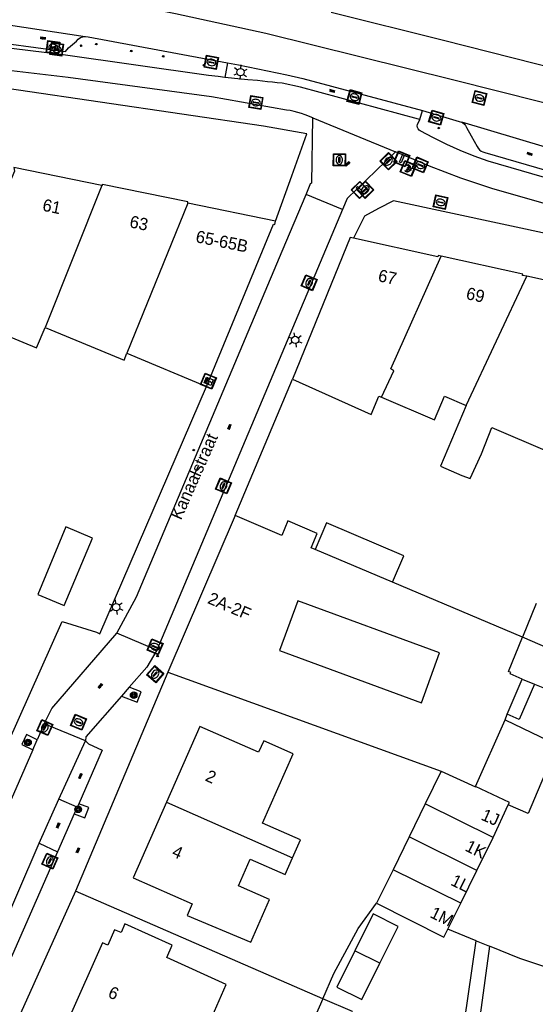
# Model space of a CAD drawing. Header units: metres. Extents: x 93870 to 95789, y 463036 to 464040.
# Tile 194 of 256: x 95040 to 95082, y 463271 to 463351. Entities that reach past the tile are written whole.
import ezdxf
from ezdxf.enums import TextEntityAlignment as Align

# ---------------------------------------------------------------- set-up
doc = ezdxf.new("R2010")
doc.units = ezdxf.units.M
doc.header["$LTSCALE"] = 25.4
for name, color, linetype in [('B_BEBOUWINGSGRENS_0', 1, 'Continuous'), ('B_LUIFEL_1', 200, 'Continuous'), ('B_TUSSENMUUR_0', 7, 'Continuous'), ('G_GRENS_ALGEMEEN_0', 7, 'Continuous'), ('Q_BETAALAUTOMAAT_0', 7, 'Continuous'), ('Q_BOOM_0', 3, 'Continuous'), ('Q_BRANDKRAAN_0', 5, 'Continuous'), ('Q_ELEKTRAKAST_0', 7, 'Continuous'), ('Q_INSPECTIE_OF_RIOOLPUT_0', 253, 'Continuous'), ('Q_KOLK_0', 254, 'Continuous'), ('Q_LICHTMAST_0', 2, 'Continuous'), ('Q_VERKEERSBORDPAAL_0', 40, 'Continuous'), ('Q_WATERLEIDINGPUT_0', 5, 'Continuous'), ('S_GBKN_SYMBOOL_OV_GROOT_0', 7, 'Continuous'), ('T_HAAG_0', 87, 'Continuous'), ('T_HEK_0', 57, 'Continuous'), ('T_MUUR_30CM_0', 10, 'Continuous'), ('V_WEGGRENS_0', 7, 'Continuous'), ('Z_GBKN_HUISNUMMER_0', 252, 'Continuous'), ('Z_STRAATNAAM_0', 252, 'Continuous')]:
    doc.layers.add(name, color=color, linetype=linetype)
doc.layers.add('Q_PAALTJE_0', color=7, linetype='Continuous', true_color=0x666666)

# ---------------------------------------------------------------- blocks, each defined once
blk = doc.blocks.new('Q_ELEKTRAKAST')
for points in [[(-0.5, 0.5), (0.5, 0.5), (0.5, -0.5), (-0.5, -0.5)], [(-0.262, 0.264), (0.25, 0.264), (0.25, 0.187), (-0.262, 0.187)], [(-0.262, 0.107), (0.25, 0.107), (0.25, -0.332), (-0.262, -0.332)]]:
    blk.add_lwpolyline(points, close=True)
blk.add_lwpolyline([(-0.442, 0.464), (0.438, 0.464, -0.414214), (0.459, 0.442), (0.459, -0.437, -0.414214), (0.438, -0.459), (-0.442, -0.459, -0.414214), (-0.463, -0.437), (-0.463, 0.442), (-0.463, 0.444), (-0.463, 0.446), (-0.463, 0.448), (-0.462, 0.45), (-0.461, 0.451), (-0.46, 0.453), (-0.459, 0.455), (-0.458, 0.456), (-0.457, 0.457), (-0.456, 0.459), (-0.454, 0.46), (-0.453, 0.461), (-0.451, 0.462), (-0.449, 0.462), (-0.447, 0.463), (-0.446, 0.463), (-0.444, 0.464), (-0.442, 0.464)], format="xyb")
blk.add_lwpolyline([(-0.177, 0.001, -1), (-0.177, -0.069, -1)], format="xyb", close=True)
blk.add_lwpolyline([(0.044, 0.088), (-0.056, -0.112), (0.044, -0.112), (-0.056, -0.312)])
blk = doc.blocks.new('Q_LICHTMAST')
for points in [[(-0.26, 0.15), (-0.52, 0.3)], [(0, 0.3), (0, 0.6)], [(0.26, 0.15), (0.52, 0.3)], [(-0.26, -0.15), (-0.52, -0.3)], [(0, -0.3), (0, -0.6)], [(0.26, -0.15), (0.52, -0.3)]]:
    blk.add_lwpolyline(points)
blk.add_circle((0, 0), 0.3)
blk = doc.blocks.new('Q_VERKEERSBORDPAAL')
for points in [[(-0.5, 0.5), (0.5, 0.5), (0.5, -0.5), (-0.5, -0.5)], [(-0.08, 0.333), (0.071, 0.333), (0.071, -0.329), (-0.08, -0.329)]]:
    blk.add_lwpolyline(points, close=True)
blk.add_lwpolyline([(-0.442, 0.464), (0.438, 0.464, -0.414214), (0.459, 0.442), (0.459, -0.437, -0.414214), (0.438, -0.459), (-0.442, -0.459, -0.414214), (-0.463, -0.437), (-0.463, 0.442), (-0.463, 0.444), (-0.463, 0.446), (-0.463, 0.448), (-0.462, 0.45), (-0.461, 0.451), (-0.46, 0.453), (-0.459, 0.455), (-0.458, 0.456), (-0.457, 0.457), (-0.456, 0.459), (-0.454, 0.46), (-0.453, 0.461), (-0.451, 0.462), (-0.449, 0.462), (-0.447, 0.463), (-0.446, 0.463), (-0.444, 0.464), (-0.442, 0.464)], format="xyb")
blk = doc.blocks.new('Q_PAAL_STEEN')
for points in [[(-0.5, 0.5), (0.5, 0.5), (0.5, -0.5), (-0.5, -0.5)], [(-0.08, 0.33), (0.07, 0.33), (0.07, -0.33), (-0.08, -0.33)]]:
    blk.add_lwpolyline(points, close=True)
blk.add_lwpolyline([(-0.44, 0.46), (0.44, 0.46, -0.414214), (0.46, 0.44), (0.46, -0.44, -0.414214), (0.44, -0.46), (-0.44, -0.46, -0.414214), (-0.46, -0.44), (-0.46, 0.44), (-0.46, 0.44), (-0.46, 0.45), (-0.46, 0.45), (-0.46, 0.45), (-0.46, 0.45), (-0.46, 0.45), (-0.46, 0.45), (-0.46, 0.46), (-0.46, 0.46), (-0.46, 0.46), (-0.45, 0.46), (-0.45, 0.46), (-0.45, 0.46), (-0.45, 0.46), (-0.45, 0.46), (-0.45, 0.46), (-0.44, 0.46), (-0.44, 0.46)], format="xyb")
blk = doc.blocks.new('Q_PAALTJE')
at = {"color": 251, "true_color": 0x666666, "xscale": 0.1, "yscale": 0.1, "zscale": 0.01}
blk.add_blockref('Q_PAAL_STEEN', (0, 0), dxfattribs=at)
blk = doc.blocks.new('Q_KOLK')
blk.add_lwpolyline([(-0.5, 0.5), (0.5, 0.5), (0.5, -0.5), (-0.5, -0.5)], close=True)
for points in [[(-0.442, 0.464), (0.438, 0.464, -0.414214), (0.459, 0.442), (0.459, -0.437, -0.414214), (0.438, -0.459), (-0.442, -0.459, -0.414214), (-0.463, -0.437), (-0.463, 0.442, -0.414214), (-0.442, 0.464)], [(-0.345, 0.105, 0.380426), (-0.276, -0.18)], [(-0.008, 0.266, 0.240218), (-0.345, 0.105)], [(-0.194, 0.045, 0.853344), (-0.194, -0.032)], [(0.331, 0.111, 0.240191), (-0.008, 0.266)], [(0.185, -0.032, 0.849746), (0.185, 0.045)], [(0.267, -0.176, 0.380426), (0.331, 0.111)], [(-0.276, -0.18, 0.148452), (0.012, -0.257)], [(0.012, -0.257, 0.131742), (0.267, -0.176)]]:
    blk.add_lwpolyline(points, format="xyb")
for points in [[(-0.194, 0.045), (0.185, 0.045)], [(0.185, -0.032), (-0.194, -0.032)]]:
    blk.add_lwpolyline(points)
blk = doc.blocks.new('Q_INSPECTIE_OF_RIOOLPUT')
blk.add_lwpolyline([(-0.5, 0.5), (0.5, 0.5), (0.5, -0.5), (-0.5, -0.5)], close=True)
for points in [[(-0.442, 0.464), (0.438, 0.464, -0.414214), (0.459, 0.442), (0.459, -0.437, -0.414214), (0.438, -0.459), (-0.442, -0.459, -0.414214), (-0.463, -0.437), (-0.463, 0.442), (-0.463, 0.444), (-0.463, 0.446), (-0.463, 0.448), (-0.462, 0.45), (-0.461, 0.451), (-0.46, 0.453), (-0.459, 0.455), (-0.458, 0.456), (-0.457, 0.457), (-0.456, 0.459), (-0.454, 0.46), (-0.453, 0.461), (-0.451, 0.462), (-0.449, 0.462), (-0.447, 0.463), (-0.446, 0.463), (-0.444, 0.464), (-0.442, 0.464)], [(-0.345, 0.105, 0.380426), (-0.276, -0.18)], [(-0.008, 0.266, 0.240218), (-0.345, 0.105)], [(-0.194, 0.045, 0.853344), (-0.194, -0.032)], [(0.331, 0.111, 0.240191), (-0.008, 0.266)], [(0.185, -0.032, 0.849746), (0.185, 0.045)], [(0.267, -0.176, 0.380426), (0.331, 0.111)], [(-0.276, -0.18, 0.148452), (0.012, -0.257)], [(0.012, -0.257, 0.131742), (0.267, -0.176)]]:
    blk.add_lwpolyline(points, format="xyb")
for points in [[(-0.194, 0.045), (0.185, 0.045)], [(0.185, -0.032), (-0.194, -0.032)]]:
    blk.add_lwpolyline(points)
blk = doc.blocks.new('Q_BRANDKRAAN')
blk.add_lwpolyline([(-0.5, 0.5), (0.5, 0.5), (0.5, -0.5), (-0.5, -0.5)], close=True)
for points in [[(-0.442, 0.464), (0.438, 0.464, -0.414214), (0.459, 0.442), (0.459, -0.437, -0.414214), (0.438, -0.459), (-0.442, -0.459, -0.414214), (-0.463, -0.437), (-0.463, 0.442), (-0.463, 0.444), (-0.463, 0.446), (-0.463, 0.448), (-0.462, 0.45), (-0.461, 0.451), (-0.46, 0.453), (-0.459, 0.455), (-0.458, 0.456), (-0.457, 0.457), (-0.456, 0.459), (-0.454, 0.46), (-0.453, 0.461), (-0.451, 0.462), (-0.449, 0.462), (-0.447, 0.463), (-0.446, 0.463), (-0.444, 0.464), (-0.442, 0.464)], [(-0.345, 0.105, 0.380426), (-0.276, -0.18)], [(-0.008, 0.266, 0.240218), (-0.345, 0.105)], [(-0.194, 0.045, 0.853344), (-0.194, -0.032)], [(0.331, 0.111, 0.240191), (-0.008, 0.266)], [(0.185, -0.032, 0.849746), (0.185, 0.045)], [(0.267, -0.176, 0.380426), (0.331, 0.111)], [(-0.276, -0.18, 0.148452), (0.012, -0.257)], [(0.012, -0.257, 0.131742), (0.267, -0.176)]]:
    blk.add_lwpolyline(points, format="xyb")
for points in [[(-0.194, 0.045), (0.185, 0.045)], [(0.185, -0.032), (-0.194, -0.032)]]:
    blk.add_lwpolyline(points)
blk = doc.blocks.new('Q_WATERLEIDINGPUT')
blk.add_lwpolyline([(-0.5, 0.5), (0.5, 0.5), (0.5, -0.5), (-0.5, -0.5)], close=True)
for points in [[(-0.442, 0.464), (0.438, 0.464, -0.414214), (0.459, 0.442), (0.459, -0.437, -0.414214), (0.438, -0.459), (-0.442, -0.459, -0.414214), (-0.463, -0.437), (-0.463, 0.442), (-0.463, 0.444), (-0.463, 0.446), (-0.463, 0.448), (-0.462, 0.45), (-0.461, 0.451), (-0.46, 0.453), (-0.459, 0.455), (-0.458, 0.456), (-0.457, 0.457), (-0.456, 0.459), (-0.454, 0.46), (-0.453, 0.461), (-0.451, 0.462), (-0.449, 0.462), (-0.447, 0.463), (-0.446, 0.463), (-0.444, 0.464), (-0.442, 0.464)], [(-0.345, 0.105, 0.380426), (-0.276, -0.18)], [(-0.008, 0.266, 0.240218), (-0.345, 0.105)], [(-0.194, 0.045, 0.853344), (-0.194, -0.032)], [(0.331, 0.111, 0.240191), (-0.008, 0.266)], [(0.185, -0.032, 0.849746), (0.185, 0.045)], [(0.267, -0.176, 0.380426), (0.331, 0.111)], [(-0.276, -0.18, 0.148452), (0.012, -0.257)], [(0.012, -0.257, 0.131742), (0.267, -0.176)]]:
    blk.add_lwpolyline(points, format="xyb")
for points in [[(-0.194, 0.045), (0.185, 0.045)], [(0.185, -0.032), (-0.194, -0.032)]]:
    blk.add_lwpolyline(points)
blk = doc.blocks.new('Q_BETAALAUTOMAAT')
blk.add_lwpolyline([(-0.5, 0.5), (0.5, 0.5), (0.5, -0.5), (-0.5, -0.5)], close=True)
for points in [[(-0.442, 0.464), (0.438, 0.464, -0.414214), (0.459, 0.442), (0.459, -0.437, -0.414214), (0.438, -0.459), (-0.442, -0.459, -0.414214), (-0.463, -0.437), (-0.463, 0.442), (-0.463, 0.444), (-0.463, 0.446), (-0.463, 0.448), (-0.462, 0.45), (-0.461, 0.451), (-0.46, 0.453), (-0.459, 0.455), (-0.458, 0.456), (-0.457, 0.457), (-0.456, 0.459), (-0.454, 0.46), (-0.453, 0.461), (-0.451, 0.462), (-0.449, 0.462), (-0.447, 0.463), (-0.446, 0.463), (-0.444, 0.464), (-0.442, 0.464)], [(-0.203, 0.032, 0.050902), (-0.201, -0.03)], [(-0.002, 0.295, 0.299915), (-0.19, 0.099)], [(-0.112, 0.032, 0.069027), (-0.112, -0.03)], [(0.002, 0.2, 0.158079), (-0.093, 0.099)], [(0.146, 0.286, 0.138529), (-0.002, 0.295)], [(0.137, 0.201, 0.200552), (0.002, 0.2)], [(-0.185, -0.097, 0.345501), (0.016, -0.284)], [(-0.091, -0.097, 0.158478), (0.007, -0.196)], [(0.007, -0.196, 0.260272), (0.133, -0.183)], [(0.016, -0.284, 0.17253), (0.151, -0.265)]]:
    blk.add_lwpolyline(points, format="xyb")
for points in [[(-0.203, 0.032), (-0.268, 0.032), (-0.268, 0.099)], [(-0.268, 0.099), (-0.19, 0.099)], [(0.057, 0.032), (-0.112, 0.032)], [(-0.093, 0.099), (0.057, 0.099)], [(0.057, 0.099), (0.057, 0.032)], [(0.146, 0.286), (0.137, 0.201)], [(-0.185, -0.097), (-0.268, -0.097), (-0.268, -0.03)], [(-0.268, -0.03), (-0.201, -0.03)], [(-0.112, -0.03), (0.057, -0.03)], [(0.057, -0.097), (-0.091, -0.097)], [(0.057, -0.03), (0.057, -0.097)], [(0.133, -0.183), (0.151, -0.265)]]:
    blk.add_lwpolyline(points)
blk = doc.blocks.new('Q_BOOM')
for radius in [0.27, 0.18, 0.09]:
    blk.add_circle((0, 0), radius)
blk = doc.blocks.new('S_GBKN_SYMBOOL_OV_GROOT')
for points in [[(-0.21875, 0.0625), (0.21875, 0.0625)], [(-0.21875, 0), (0.21875, 0)], [(-0.1875, 0.0625), (-0.1875, 0)], [(-0.125, 0.09375), (-0.125, 0.0625)], [(-0.125, 0), (-0.125, -0.0625)], [(-0.0625, 0.0625), (-0.0625, 0)], [(0, 0.09375), (0, 0.0625)], [(0, 0), (0, -0.0625)], [(0.0625, 0.0625), (0.0625, 0)], [(0.125, 0.09375), (0.125, 0.0625)], [(0.125, 0), (0.125, -0.0625)], [(0.1875, 0.0625), (0.1875, 0)], [(-0.21875, -0.0625), (0.21875, -0.0625)], [(-0.1875, -0.0625), (-0.1875, -0.09375)], [(-0.0625, -0.0625), (-0.0625, -0.09375)], [(0.0625, -0.0625), (0.0625, -0.09375)], [(0.1875, -0.0625), (0.1875, -0.09375)]]:
    blk.add_lwpolyline(points)

msp = doc.modelspace()

# ---------------------------------------------------------------- linework, layer by layer
at = {"layer": 'B_BEBOUWINGSGRENS_0'}
for p, q in [((95060.46, 463334.91), (95053.291, 463336.374)), ((95048.29, 463324.08), (95054.822, 463321.356)), ((95057.154, 463310.777), (95051.655, 463297.935)), ((95070.047, 463305.315), (95063.705, 463308.006)), ((95080.692, 463300.799), (95070.047, 463305.315)), ((95081.826, 463303.581), (95080.692, 463300.799)), ((95051.655, 463297.935), (95074.038, 463289.822)), ((95079.453, 463294.499), (95080.682, 463297.377)), ((95080.682, 463297.377), (95081.669, 463296.97)), ((95081.669, 463296.97), (95085.063, 463295.571)), ((95079.268, 463294.05), (95079.453, 463294.499)), ((95076.856, 463288.581), (95079.268, 463294.05)), ((95074.038, 463289.822), (95072.728, 463287.142)), ((95072.728, 463287.142), (95071.411, 463284.446)), ((95078.301, 463284.385), (95079.538, 463287.06)), ((95071.411, 463284.446), (95070.094, 463281.751)), ((95076.97, 463281.696), (95078.301, 463284.385)), ((95070.094, 463281.751), (95068.75, 463279)), ((95075.639, 463279.006), (95076.97, 463281.696)), ((95074.594, 463276.895), (95075.639, 463279.006)), ((95069.022, 463274.104), (95070.505, 463277.102)), ((95064.349, 463271.185), (95063.285, 463268.758))]:
    msp.add_line(p, q, dxfattribs=at)
for points in [[(95046.242, 463337.826), (95039.04, 463339.3), (95039.08, 463339.01), (95037.962, 463336.335), (95034.18, 463327.29), (95038.31, 463325.58), (95040.89, 463324.512), (95041.59, 463326.19)], [(95053.291, 463336.374), (95053.28, 463336.48), (95046.29, 463337.92), (95046.242, 463337.826)], [(95054.822, 463321.356), (95060.3, 463334.66), (95060.41, 463334.63), (95060.46, 463334.91)], [(95066.843, 463333.504), (95066.582, 463333.561), (95061.859, 463321.954)], [(95074.031, 463332.039), (95073.792, 463332.091), (95073.772, 463331.981), (95066.843, 463333.504)], [(95081.046, 463330.388), (95080.712, 463330.461), (95080.732, 463330.571), (95074.031, 463332.039)], [(95090.176, 463325.366), (95086.677, 463326.113), (95087.682, 463328.661), (95087.802, 463328.631), (95087.862, 463328.891), (95081.046, 463330.388)], [(95041.59, 463326.19), (95045.35, 463324.63), (95048.053, 463323.509), (95048.29, 463324.08)], [(95061.859, 463321.954), (95068.292, 463319.061), (95068.932, 463320.571), (95069.146, 463320.48)], [(95069.146, 463320.48), (95073.492, 463318.621), (95074.322, 463320.561), (95076.092, 463319.801)], [(95076.092, 463319.801), (95073.972, 463314.821), (95075.732, 463314.071), (95076.411, 463313.823), (95077.332, 463315.831), (95078.192, 463317.991), (95082.712, 463316.061), (95084.518, 463315.349)], [(95063.705, 463308.006), (95063.377, 463308.145), (95063.871, 463309.311), (95061.482, 463310.337), (95060.982, 463309.158), (95057.154, 463310.777)], [(95073.909, 463299.516), (95062.28, 463303.798), (95060.779, 463299.72), (95072.418, 463295.435), (95073.909, 463299.516)], [(95080.682, 463297.377), (95079.694, 463297.812), (95079.752, 463297.922), (95079.552, 463298.007), (95080.692, 463300.799)], [(95061.867, 463282.738), (95062.51, 463284.2), (95059.41, 463285.56), (95061.92, 463291.26), (95059.5, 463292.33), (95059.07, 463291.39), (95054.26, 463293.5), (95051.525, 463287.3)], [(95074.038, 463289.822), (95076.836, 463288.538), (95076.856, 463288.581)], [(95079.538, 463287.06), (95079.628, 463287.256), (95076.856, 463288.581)], [(95051.525, 463287.3), (95048.79, 463281.1), (95053.65, 463278.95), (95053.24, 463278.01), (95058.45, 463275.82), (95059.98, 463279.31), (95057.43, 463280.43), (95058.39, 463282.63), (95061.26, 463281.36), (95061.867, 463282.738)], [(95068.75, 463279), (95074.26, 463276.22), (95074.594, 463276.895)], [(95070.505, 463277.102), (95068.46, 463278.134), (95066.968, 463275.119)], [(95051.555, 463274.567), (95052.01, 463275.58), (95048.12, 463277.31), (95047.81, 463276.6), (95047.28, 463276.83), (95046.724, 463275.576), (95046.3, 463275.77), (95043.54, 463269.555)], [(95066.968, 463275.119), (95065.493, 463272.137), (95067.538, 463271.105), (95069.022, 463274.104)], [(95053.856, 463264.974), (95054.49, 463266.4), (95051.67, 463267.65), (95052.64, 463269.84), (95054.88, 463268.85), (95056.43, 463272.34), (95051.555, 463274.567)], [(95063.285, 463268.758), (95065.715, 463267.703), (95066.78, 463270.13), (95064.349, 463271.185)]]:
    msp.add_lwpolyline(points, dxfattribs=at)
at = {"layer": 'B_LUIFEL_1'}
msp.add_line((95079.268, 463294.05), (95083.539, 463292.001), dxfattribs=at)
for points in [[(95043.155, 463303.412), (95045.458, 463308.937), (95043.287, 463309.842), (95040.984, 463304.317), (95043.155, 463303.412)], [(95070.047, 463305.315), (95070.969, 463307.488), (95064.652, 463310.183), (95063.705, 463308.006)], [(95081.669, 463296.97), (95080.419, 463294.062), (95079.453, 463294.499)]]:
    msp.add_lwpolyline(points, dxfattribs=at)
at = {"layer": 'B_TUSSENMUUR_0'}
for p, q in [((95046.242, 463337.826), (95041.59, 463326.19)), ((95053.291, 463336.374), (95048.29, 463324.08)), ((95076.092, 463319.801), (95081.046, 463330.388)), ((95086.441, 463298.336), (95080.692, 463300.799)), ((95051.525, 463287.3), (95061.867, 463282.738)), ((95078.301, 463284.385), (95072.728, 463287.142)), ((95076.97, 463281.696), (95071.411, 463284.446)), ((95075.639, 463279.006), (95070.094, 463281.751)), ((95069.022, 463274.104), (95066.968, 463275.119))]:
    msp.add_line(p, q, dxfattribs=at)
msp.add_lwpolyline([(95069.146, 463320.48), (95070.147, 463322.627), (95069.924, 463322.802), (95074.031, 463332.039)], dxfattribs=at)
at = {"layer": 'G_GRENS_ALGEMEEN_0'}
msp.add_line((95076.916, 463275.938), (95074.594, 463276.895), dxfattribs=at)
for points in [[(95083.539, 463292.001), (95081.175, 463286.373), (95079.538, 463287.06)], [(95087.738, 463271.739), (95086.22, 463272.24), (95085.69, 463272.73), (95080.48, 463274.47), (95078.008, 463275.488)]]:
    msp.add_lwpolyline(points, dxfattribs=at)
at = {"layer": 'T_HAAG_0'}
msp.add_line((95064.349, 463271.185), (95044.072, 463279.989), dxfattribs=at)
at = {"layer": 'T_HEK_0'}
msp.add_line((95060.46, 463334.91), (95061.801, 463338.622), dxfattribs=at)
for points in [[(95061.801, 463338.622), (95063.04, 463342.05), (95059.48, 463342.68), (95039.42, 463345.629), (95037.68, 463345.885), (95018.77, 463348.18), (95017.959, 463342.271)], [(95064.349, 463271.185), (95065.25, 463273.24), (95067.24, 463276.93), (95068.75, 463279)]]:
    msp.add_lwpolyline(points, dxfattribs=at)
at = {"layer": 'T_MUUR_30CM_0'}
for p, q in [((95057.154, 463310.777), (95061.859, 463321.954)), ((95051.655, 463297.935), (95044.072, 463279.989))]:
    msp.add_line(p, q, dxfattribs=at)
for points in [[(95118.055, 463322.681), (95091.35, 463328.25), (95090.507, 463328.627), (95090.657, 463329.359), (95090.679, 463329.824), (95090.629, 463330.287), (95090.508, 463330.737), (95090.321, 463331.164), (95090.07, 463331.556), (95089.762, 463331.906), (95089.404, 463332.204), (95089.005, 463332.444), (95088.574, 463332.62), (95088.121, 463332.728), (95087.924, 463332.75), (95070.131, 463336.581), (95068.91, 463335.934)], [(95068.91, 463335.934), (95067.752, 463335.321), (95066.843, 463333.504)]]:
    msp.add_lwpolyline(points, dxfattribs=at)
at = {"layer": 'V_WEGGRENS_0'}
for p, q in [((95038.601, 463351), (95044.879, 463350.041)), ((95056.544, 463347.893), (95056.32, 463346.692)), ((95072.28, 463343.243), (95072.493, 463343.97)), ((95063.516, 463343.361), (95070.286, 463340.584)), ((95070.286, 463340.584), (95066.332, 463336.761)), ((95062.972, 463337.083), (95063.368, 463338.056)), ((95065.951, 463335.857), (95062.972, 463337.083)), ((95066.332, 463336.761), (95065.951, 463335.857)), ((95065.951, 463335.857), (95050.737, 463299.76)), ((95026.004, 463264.037), (95042.98, 463302.091)), ((95050.737, 463299.76), (95047.452, 463301.151)), ((95048.477, 463296.712), (95047.842, 463295.987)), ((95041.506, 463293.705), (95040.937, 463292.405)), ((95044.909, 463292.316), (95041.506, 463293.705)), ((95040.574, 463291.575), (95040.937, 463292.405)), ((95042.702, 463287.532), (95044.909, 463292.316)), ((95040.574, 463291.575), (95037.602, 463284.782)), ((95046.272, 463291.551), (95044.345, 463287.16)), ((95041.106, 463283.917), (95042.702, 463287.532)), ((95044.223, 463286.883), (95042.702, 463287.532)), ((95044.223, 463286.883), (95043.98, 463286.33)), ((95044.345, 463287.16), (95044.223, 463286.883)), ((95043.98, 463286.33), (95042.609, 463283.206)), ((95036.031, 463272.191), (95041.106, 463283.917)), ((95042.609, 463283.206), (95038.048, 463272.816)), ((95041.106, 463283.917), (95042.609, 463283.206)), ((95044.072, 463279.989), (95035.509, 463260.973)), ((95076.916, 463275.938), (95078.008, 463275.488))]:
    msp.add_line(p, q, dxfattribs=at)
for points in [[(95146.063, 463329.597), (95140.359, 463330.762), (95134.595, 463332.046), (95127.547, 463333.599), (95117.513, 463335.928), (95112.137, 463337.242), (95104.85, 463339.034), (95089.5, 463342.827), (95075.076, 463346.47), (95059.666, 463350.293), (95052.259, 463351.906), (95046.645, 463353.011), (95039.597, 463354.175), (95029.443, 463355.848)], [(95065.032, 463352.031), (95074.225, 463349.748), (95091.143, 463345.462), (95115.113, 463339.636)], [(95056.32, 463346.692), (95055.777, 463346.754), (95054.976, 463346.854), (95043.072, 463348.525), (95025.205, 463350.729), (95022.84, 463351.039)], [(95038.389, 463349.463), (95043.253, 463348.799), (95043.512, 463349.104), (95044.152, 463349.671), (95044.297, 463349.834), (95044.479, 463349.955), (95044.685, 463350.026), (95044.879, 463350.041)], [(95044.879, 463350.041), (95044.903, 463350.043), (95045.118, 463350.005), (95056.544, 463347.893)], [(95063.516, 463343.361), (95062.906, 463343.611), (95062.606, 463343.724), (95062.3, 463343.821), (95061.989, 463343.902), (95061.675, 463343.967), (95061.358, 463344.015), (95055.208, 463345.082), (95043.481, 463346.675), (95032.317, 463348.004), (95024.47, 463349.042), (95022.605, 463349.261)], [(95056.544, 463347.893), (95057.423, 463347.731), (95061.386, 463346.904), (95062.708, 463346.61), (95072.493, 463343.97)], [(95072.28, 463343.243), (95072.18, 463343.26), (95062.506, 463345.884), (95061.014, 463346.207), (95060.609, 463346.25), (95060.205, 463346.293), (95059.8, 463346.337), (95059.395, 463346.381), (95058.991, 463346.426), (95058.187, 463346.498), (95057.383, 463346.576), (95056.58, 463346.662), (95056.32, 463346.692)], [(95072.493, 463343.97), (95075.517, 463343.078), (95075.733, 463343.013)], [(95063.368, 463338.056), (95063.448, 463338.021), (95063.516, 463343.361)], [(95096.158, 463334.513), (95077.88, 463339.834), (95076.734, 463340.243), (95075.604, 463340.695), (95074.492, 463341.189), (95073.399, 463341.724), (95072.327, 463342.299), (95072.22, 463342.368), (95072.138, 463342.464), (95072.086, 463342.58), (95072.07, 463342.706), (95072.09, 463342.831), (95072.28, 463343.243)], [(95075.733, 463343.013), (95075.818, 463342.971), (95075.941, 463342.868), (95076.037, 463342.739), (95076.099, 463342.591), (95076.491, 463341.889), (95076.982, 463341.015), (95077.064, 463340.875), (95077.172, 463340.754), (95077.301, 463340.656), (95077.447, 463340.584), (95077.604, 463340.543), (95086.733, 463337.887), (95086.891, 463337.839), (95087.055, 463337.814), (95087.22, 463337.814), (95087.384, 463337.837), (95087.542, 463337.884), (95089.641, 463338.801), (95089.786, 463338.852), (95089.937, 463338.878), (95090.012, 463338.879)], [(95090.012, 463338.879), (95082.578, 463340.964), (95075.733, 463343.013)], [(95121.376, 463325.076), (95120.289, 463325.42), (95118.794, 463325.877), (95117.296, 463326.319), (95115.793, 463326.747), (95101.88, 463330.774), (95086.978, 463335.06), (95078.274, 463337.569), (95076.96, 463337.989), (95075.656, 463338.438), (95074.362, 463338.916), (95073.079, 463339.424), (95071.808, 463339.96), (95070.286, 463340.584)], [(95047.452, 463301.151), (95049.074, 463304.109), (95061.022, 463332.445), (95062.972, 463337.083)], [(95042.98, 463302.091), (95045.796, 463301.211), (95046.082, 463301.095), (95054.822, 463321.356)], [(95041.506, 463293.705), (95042.135, 463294.972), (95047.452, 463301.151)], [(95050.737, 463299.76), (95049.919, 463298.36), (95048.477, 463296.712)], [(95047.842, 463295.987), (95049.119, 463295.492), (95049.446, 463296.337), (95048.477, 463296.712)], [(95047.842, 463295.987), (95044.93, 463292.658), (95044.909, 463292.316)], [(95040.937, 463292.405), (95040.067, 463292.823), (95039.675, 463292.007), (95040.574, 463291.575)], [(95044.909, 463292.316), (95045.142, 463292.063), (95046.272, 463291.551)], [(95043.98, 463286.33), (95044.835, 463286), (95045.161, 463286.844), (95044.345, 463287.16)], [(95072.666, 463246.163), (95072.888, 463248.48), (95074.079, 463257.134), (95074.682, 463261.582), (95075.617, 463267.055), (95076.916, 463275.938)], [(95078.008, 463275.488), (95076.778, 463266.437), (95075.406, 463256.833), (95073.928, 463246.519), (95073.129, 463243.076)]]:
    msp.add_lwpolyline(points, dxfattribs=at)
at = {"layer": 'Z_STRAATNAAM_0'}
msp.add_line((95053.768, 463313.999), (95054.173, 463314.913), dxfattribs=at)

# ---------------------------------------------------------------- block references
at = {"layer": 'Q_BETAALAUTOMAAT_0', "rotation": 157.7070153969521}
msp.add_blockref('Q_BETAALAUTOMAAT', (95071.322, 463339.22), dxfattribs=at)
at = {"layer": 'Q_BOOM_0'}
for p, rotation in [((95048.847, 463296.063), 158.8123116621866), ((95040.186, 463292.17), 154.3341361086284), ((95044.291, 463286.705), 66.27828864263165)]:
    msp.add_blockref('Q_BOOM', p, dxfattribs=dict(at, rotation=rotation))
at = {"layer": 'Q_BRANDKRAAN_0'}
for p, rotation in [((95067.815, 463337.483), 44.03497012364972), ((95050.612, 463297.785), 48.81407483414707)]:
    msp.add_blockref('Q_BRANDKRAAN', p, dxfattribs=dict(at, rotation=rotation))
at = {"layer": 'Q_ELEKTRAKAST_0', "rotation": 67.62029816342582}
msp.add_blockref('Q_ELEKTRAKAST', (95054.967, 463321.796), dxfattribs=at)
at = {"layer": 'Q_INSPECTIE_OF_RIOOLPUT_0'}
for p, rotation in [((95066.931, 463345.076), 164.8240924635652), ((95077.172, 463345.004), 165.8255123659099), ((95065.699, 463339.927), 89.27043025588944), ((95044.329, 463293.844), 157.7962269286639)]:
    msp.add_blockref('Q_INSPECTIE_OF_RIOOLPUT', p, dxfattribs=dict(at, rotation=rotation))
at = {"layer": 'Q_KOLK_0'}
for p, rotation in [((95042.244, 463349.154), 172.2264235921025), ((95042.535, 463348.995), 172.2264235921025), ((95055.204, 463347.921), 169.5275580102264), ((95058.856, 463344.633), 170.1573916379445), ((95073.632, 463343.39), 163.565335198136), ((95072.314, 463339.51), 157.1341085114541), ((95073.987, 463336.457), 167.8491773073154), ((95063.222, 463329.862), 67.1457704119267), ((95056.206, 463313.207), 67.1457704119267), ((95050.594, 463300.022), 157.0502632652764), ((95041.566, 463293.403), 66.3613746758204), ((95041.976, 463282.462), 66.29949663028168)]:
    msp.add_blockref('Q_KOLK', p, dxfattribs=dict(at, rotation=rotation))
at = {"layer": 'Q_LICHTMAST_0'}
for p, rotation in [((95057.592, 463347.112), 174.4587952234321), ((95062.08, 463325.172), 67.14577041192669), ((95047.416, 463303.275), 66.66605222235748)]:
    msp.add_blockref('Q_LICHTMAST', p, dxfattribs=dict(at, rotation=rotation))
at = {"layer": 'Q_PAALTJE_0'}
for p, rotation in [((95044.539, 463349.296), 48.34465031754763), ((95045.773, 463349.418), 169.5275580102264), ((95048.645, 463348.851), 169.5275580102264), ((95051.264, 463348.416), 169.5275580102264), ((95054.608, 463347.697), 169.5275580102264), ((95073.845, 463342.535), 153.9192456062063), ((95053.769, 463316.146), 67.13706385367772), ((95050.798, 463299.259), 59.70286620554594)]:
    msp.add_blockref('Q_PAALTJE', p, dxfattribs=dict(at, rotation=rotation))
at = {"layer": 'Q_VERKEERSBORDPAAL_0'}
for p, rotation in [((95070.815, 463340.015), 157.7070153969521), ((95067.366, 463337.457), 44.03497012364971)]:
    msp.add_blockref('Q_VERKEERSBORDPAAL', p, dxfattribs=dict(at, rotation=rotation))
at = {"layer": 'Q_WATERLEIDINGPUT_0', "rotation": 44.03497012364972}
msp.add_blockref('Q_WATERLEIDINGPUT', (95069.721, 463339.817), dxfattribs=at)
at = {"layer": 'S_GBKN_SYMBOOL_OV_GROOT_0'}
for p, rotation in [((95041.422, 463349.899), 171.3148840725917), ((95065.121, 463345.568), 164.9010677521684), ((95081.295, 463340.413), 163.3353189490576), ((95066.373, 463339.609), 44.03497012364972), ((95056.702, 463318.055), 67.1457704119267), ((95046.122, 463296.812), 49.28816210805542), ((95044.487, 463289.442), 66.30562618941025), ((95042.665, 463285.39), 66.3052304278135), ((95044.287, 463283.355), 67.09373432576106)]:
    msp.add_blockref('S_GBKN_SYMBOOL_OV_GROOT', p, dxfattribs=dict(at, rotation=rotation))

# ---------------------------------------------------------------- texts
at = {"layer": 'Z_GBKN_HUISNUMMER_0', "linetype": 'Continuous'}
for s, rotation, p in [('61', 348.4, (95042.144, 463336.112)), ('63', 348.4, (95049.281, 463334.751)), ('65-65B', 348.5, (95056.082, 463333.253)), ('67', 347.6, (95069.64, 463330.329)), ('69', 347.6, (95076.847, 463328.863)), ('2A-2F', 336.8, (95056.703, 463303.372)), ('2', 336.2, (95055.18, 463289.391)), ('1J', 336.3, (95078.077, 463286.046)), ('1K', 333.7, (95076.875, 463283.435)), ('4', 336.2, (95052.445, 463283.191)), ('1L', 333.7, (95075.632, 463280.658)), ('1M', 333.6, (95074.098, 463277.922)), ('6', 336.1, (95047.205, 463271.648))]:
    msp.add_text(s, height=1, rotation=rotation, dxfattribs=at).set_placement(p, align=Align.MIDDLE)
at = {"layer": 'Z_STRAATNAAM_0', "linetype": 'Continuous'}
msp.add_text('Kanaalstraat', height=1, rotation=66.10152, dxfattribs=at).set_placement((95053.768, 463313.999), align=Align.MIDDLE)

doc.saveas('drawing.dxf')
